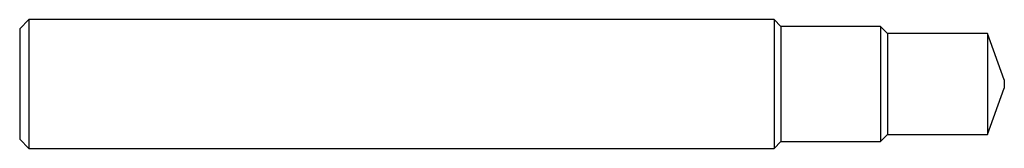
# Model space of a CAD drawing. Header units: inches. Extents: x 0 to 4.21, y -0.28 to 0.28.
import ezdxf

# ---------------------------------------------------------------- set-up
doc = ezdxf.new("R2010")
doc.units = ezdxf.units.IN
doc.header["$MEASUREMENT"] = 0

msp = doc.modelspace()

# ---------------------------------------------------------------- linework, layer by layer
at = {"color": 7, "linetype": 'Continuous', "lineweight": 25}
for p, q in [((0.0394, 0.2756), (0, 0.2362)), ((3.2274, 0.2756), (0.0394, 0.2756)), ((0.0394, 0.2756), (0.0394, -0.2756)), ((3.256, 0.247), (3.2274, 0.2756)), ((3.2274, 0.2756), (3.2274, -0.2756)), ((0, 0.2362), (0, -0.2362)), ((3.683, 0.247), (3.256, 0.247)), ((3.256, 0.247), (3.256, -0.247)), ((3.713, 0.217), (3.683, 0.247)), ((3.683, 0.247), (3.683, -0.247)), ((4.14, 0.217), (3.713, 0.217)), ((3.713, 0.217), (3.713, -0.217)), ((4.2126, 0.0175), (4.14, 0.217)), ((4.14, 0.217), (4.14, -0.217)), ((4.2126, 0.0175), (4.2126, -0.0175)), ((4.14, -0.217), (4.2126, -0.0175)), ((0, -0.2362), (0.0394, -0.2756)), ((3.2274, -0.2756), (3.256, -0.247)), ((3.256, -0.247), (3.683, -0.247)), ((3.683, -0.247), (3.713, -0.217)), ((3.713, -0.217), (4.14, -0.217)), ((0.0394, -0.2756), (3.2274, -0.2756))]:
    msp.add_line(p, q, dxfattribs=at)

doc.saveas('drawing.dxf')
